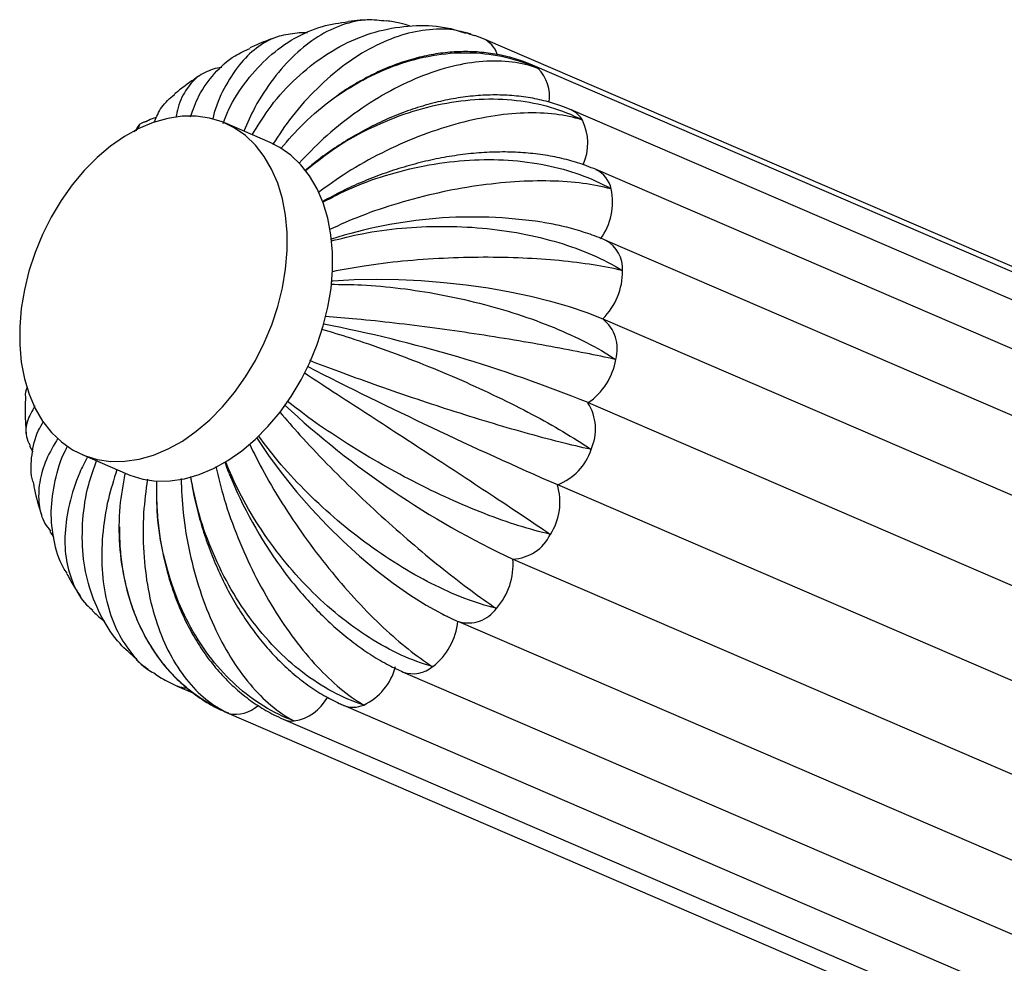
# Paper-space layout '_Dimétrica' of a CAD drawing. Header units: millimetres. Extents: x -334 to 334, y -315 to 1491.
# Tile 3 of 7: x -284 to -120, y 0 to 157. Entities that reach past the tile are written whole.
import ezdxf

# ---------------------------------------------------------------- set-up
doc = ezdxf.new("R2010")
doc.units = ezdxf.units.MM

psp = doc.layouts.new('_Dimétrica')

# ---------------------------------------------------------------- linework, layer by layer
at = {"color": 7, "linetype": 'Continuous', "lineweight": 25}
for p, q in [((-208.54, 154.85), (-209.47, 155.12)), ((-206.52, 154.1), (-207.92, 154.65)), ((-59.07, 90.62), (-206.52, 154.1)), ((-250.02, 149.33), (-251.1, 149.14)), ((-50.88, 86.21), (-198.33, 149.7)), ((-44.49, 78.78), (-191.93, 142.27)), ((-263.65, 139.65), (-264.61, 138.63)), ((-241.96, 136.85), (-249.52, 140.1)), ((-236.79, 139.59), (-237.03, 139.35)), ((-40.33, 68.85), (-187.78, 132.34)), ((-38.69, 57.09), (-186.14, 120.58)), ((-186.67, 107.55), (-39.22, 44.06)), ((-189.12, 93.62), (-41.67, 30.13)), ((-281.97, 86.44), (-281.43, 85.45)), ((-273.25, 84.99), (-265.69, 81.74)), ((-194.22, 80), (-46.77, 16.51)), ((-201.6, 67.61), (-54.16, 4.12)), ((-210.66, 57.24), (-63.21, -6.25)), ((-219.83, 48.86), (-72.39, -14.63)), ((-257.42, 46.54), (-254.82, 45.42)), ((-229.77, 43.33), (-82.33, -20.16)), ((-249.23, 42.13), (-101.78, -21.36)), ((-239.8, 41.04), (-92.35, -22.45))]:
    psp.add_line(p, q, dxfattribs=at)
at = {"color": 8, "linetype": 'Continuous', "lineweight": 25}
psp.add_line((-248.86, 42), (-249.23, 42.13), dxfattribs=at)
at = {"color": 8, "linetype": 'Continuous', "lineweight": 25, "flags": 128}
psp.add_lwpolyline([(-198.33, 149.7), (-198.09, 149.58), (-197.43, 149.15)], dxfattribs=at)
at = {"color": 7, "linetype": 'Continuous', "lineweight": 25, "flags": 128}
for points in [[(-283.35, 100.33), (-282.83, 97.59), (-282.06, 95.03), (-281.04, 92.67), (-279.8, 90.54), (-278.34, 88.68), (-276.68, 87.09), (-274.84, 85.8), (-272.84, 84.82), (-270.71, 84.17), (-268.47, 83.86), (-266.14, 83.88), (-263.76, 84.23), (-261.36, 84.92), (-258.95, 85.93), (-256.57, 87.25), (-254.25, 88.87), (-252.01, 90.77), (-249.88, 92.92), (-247.89, 95.3), (-246.05, 97.89), (-244.4, 100.64), (-242.94, 103.54), (-241.7, 106.54), (-240.69, 109.61), (-239.92, 112.72), (-239.41, 115.82), (-239.15, 118.89), (-239.15, 121.88), (-239.41, 124.76), (-239.94, 127.5), (-240.71, 130.07), (-241.72, 132.42), (-242.97, 134.55), (-244.43, 136.42), (-246.09, 138), (-247.93, 139.29), (-249.93, 140.27), (-252.06, 140.92), (-254.3, 141.24), (-256.62, 141.22), (-259, 140.86), (-261.41, 140.18), (-263.81, 139.17), (-266.19, 137.84), (-268.52, 136.22), (-270.75, 134.33), (-272.88, 132.18), (-274.88, 129.79), (-276.71, 127.21), (-278.37, 124.45), (-279.83, 121.56), (-281.07, 118.55), (-282.08, 115.48), (-282.84, 112.38), (-283.36, 109.27), (-283.62, 106.21), (-283.61, 103.21), (-283.35, 100.33)], [(-231.86, 121.51), (-232.38, 124.25), (-233.15, 126.81), (-234.17, 129.17), (-235.41, 131.3), (-236.88, 133.16), (-238.54, 134.75), (-240.37, 136.04), (-241.96, 136.85)], [(-265.69, 81.74), (-265.29, 81.57), (-263.16, 80.92), (-260.91, 80.6), (-258.59, 80.62), (-256.21, 80.98), (-253.8, 81.66), (-251.4, 82.67), (-249.02, 84), (-246.7, 85.62), (-244.46, 87.51), (-242.33, 89.67), (-240.33, 92.05), (-238.5, 94.63), (-236.84, 97.39), (-235.39, 100.29), (-234.15, 103.29), (-233.14, 106.36), (-232.37, 109.47), (-231.85, 112.57), (-231.6, 115.64), (-231.6, 118.63), (-231.86, 121.51)], [(-231.71, 113.86), (-231.55, 113.88), (-228.01, 114.06), (-224.37, 114.13), (-220.65, 114.07), (-216.89, 113.9), (-213.12, 113.61), (-209.38, 113.2), (-205.7, 112.68), (-202.12, 112.05), (-198.65, 111.33), (-195.35, 110.51), (-192.23, 109.6), (-189.33, 108.61), (-186.67, 107.55)], [(-244.19, 87.76), (-244.13, 87.66), (-242.11, 84.69), (-239.92, 81.73), (-237.57, 78.82), (-235.09, 75.97), (-232.51, 73.22), (-229.83, 70.59), (-227.1, 68.1), (-224.33, 65.78), (-221.54, 63.64), (-218.77, 61.7), (-216.04, 59.99), (-213.37, 58.52), (-213.09, 58.38)]]:
    psp.add_lwpolyline(points, dxfattribs=at)
at = {"color": 8, "linetype": 'Continuous', "lineweight": 25}
for centre, radius, start, end in [((-208.4, 150.09), 4.43, 19.0233, 64.9308), ((-202.1, 144.52), 6.58, 351.6852, 44.7605), ((-193.58, 138.55), 4.07, 30.0532, 66.1444), ((-197.93, 136.72), 8.77, 336.0194, 26.1729), ((-189.84, 128.13), 4.68, 12.2442, 63.9199), ((-188.79, 115.84), 5.43, 357.0188, 60.738), ((-209.03, 62.73), 5.72, 253.5235, 324.8133), ((-218.18, 53.59), 5.01, 250.7256, 310.1401), ((-255.89, 50.12), 3.89, 246.932, 268.4152), ((-239.25, 48.42), 7.79, 279.3746, 330.9485), ((-247.65, 47.2), 5.35, 256.898, 312.4846), ((-228.15, 47.32), 4.31, 247.887, 293.8019), ((-238.26, 44.64), 3.92, 246.9225, 274.0955)]:
    psp.add_arc(centre, radius, start, end, dxfattribs=at)
at = {"color": 7, "linetype": 'Continuous', "lineweight": 25}
for centre, radius, start, end in [((-195.5, 126.97), 10.46, 324.1142, 11.9143), ((-208.3, 47.85), 76.62, 81.3379, 107.8368), ((-194.49, 115.46), 11.12, 314.6864, 0.5057), ((-277.48, -123.66), 234.56, 67.8702, 79.0819), ((-190.66, 102.55), 6.4, 344.0728, 51.402), ((-195.02, 102.49), 10.65, 303.6399, 350.8478), ((121.69, 801.78), 787.89, 243.02462, 246.3622), ((-196.1, 89.25), 8.23, 335.6152, 32.0501), ((-138.33, 202.21), 148.74, 227.143, 244.8215), ((-197.39, 88.66), 9.23, 290.1171, 342.251), ((-182.08, 108.62), 71.89, 201.8942, 216.1938), ((-203.76, 77.12), 9.97, 327.3226, 16.7428), ((-202, 74.97), 7.37, 273.0653, 334.0279), ((-212.58, 66.75), 11.01, 318.319, 4.4732), ((-221.68, 58.4), 10.96, 307.9573, 354.2579), ((-230.64, 52.26), 9.84, 295.4647, 345.3422)]:
    psp.add_arc(centre, radius, start, end, dxfattribs=at)
for points, knots in [([(-222.67, 157), (-223.73, 157.12), (-226.12, 157.42), (-229.98, 156.53), (-234.04, 154.61), (-237.94, 151.57), (-241.47, 147.59), (-244.35, 143.27), (-245.76, 140.08), (-246.35, 138.74)], [0, 0, 0, 0, 0.120153, 0.272641, 0.42957, 0.581752, 0.73835, 0.890478, 1, 1, 1, 1]), ([(-225.2, 157.21), (-225.8, 157.21), (-227.05, 157.2), (-228.3, 157.05), (-228.95, 156.97)], [0, 0, 0, 0, 0.4779902, 1, 1, 1, 1]), ([(-249.8, 140.03), (-249.51, 140.78), (-248.46, 143.43), (-245.92, 147.22), (-242.24, 151.28), (-238, 154.29), (-233.52, 156.31), (-230.4, 156.74), (-228.94, 156.94)], [0, 0, 0, 0, 0.076121, 0.268338, 0.455207, 0.6475, 0.834746, 1, 1, 1, 1]), ([(-244.94, 138.13), (-244.09, 139.54), (-242.11, 142.82), (-238.25, 147.12), (-233.58, 151.03), (-228.52, 153.9), (-223.14, 155.75), (-217.7, 156.42), (-213.07, 156.2), (-210.43, 155.33), (-209.5, 155.02)], [0, 0, 0, 0, 0.1037281, 0.2426427, 0.3776933, 0.5166633, 0.6519854, 0.7912492, 0.9265684, 1, 1, 1, 1]), ([(-207.97, 154.57), (-208.95, 154.91), (-211.3, 155.72), (-215.42, 155.76), (-220.14, 154.84), (-224.91, 152.85), (-229.67, 149.85), (-234.18, 145.96), (-238.25, 141.51), (-240.5, 138.12), (-241.56, 136.54)], [0, 0, 0, 0, 0.097263, 0.230754, 0.360483, 0.49399, 0.623458, 0.756683, 0.886106, 1, 1, 1, 1]), ([(-218.59, 156.14), (-219.2, 156.34), (-220.53, 156.76), (-221.9, 156.96), (-222.65, 157.07)], [0, 0, 0, 0, 0.459227, 1, 1, 1, 1]), ([(-237.48, 154.99), (-238.5, 154.89), (-240.75, 154.66), (-243.89, 152.97), (-246.9, 150.25), (-249.36, 146.49), (-250.93, 143.24), (-251.45, 141.11), (-251.54, 140.75)], [0, 0, 0, 0, 0.166106, 0.367544, 0.562889, 0.763903, 0.95918, 1, 1, 1, 1]), ([(-240.65, 154.41), (-241.21, 154.23), (-242.8, 153.72), (-244.34, 153.03), (-245.33, 152.58)], [0, 0, 0, 0, 0.348613, 1, 1, 1, 1]), ([(-235.77, 155.07), (-235.87, 155.08), (-236.45, 155.12), (-237.01, 155.06), (-237.48, 155.02)], [0, 0, 0, 0, 0.178466, 1, 1, 1, 1]), ([(-255.22, 141.14), (-254.79, 142.33), (-253.78, 145.05), (-251.26, 148.45), (-248.38, 151.13), (-246.15, 152.11), (-245.29, 152.49)], [0, 0, 0, 0, 0.222948, 0.513365, 0.812211, 1, 1, 1, 1]), ([(-240.17, 135.88), (-238.96, 137.28), (-236.26, 140.39), (-231.41, 144.34), (-225.89, 147.76), (-220.13, 150.18), (-214.21, 151.6), (-208.39, 151.94), (-202.73, 151.19), (-199.18, 149.97), (-197.46, 149.17), (-197.43, 149.15)], [0, 0, 0, 0, 0.105177, 0.23401, 0.35926, 0.488145, 0.613646, 0.742803, 0.868302, 0.997445, 1, 1, 1, 1]), ([(-198.33, 149.7), (-198.89, 149.93), (-200.35, 150.52), (-202.82, 151.23), (-205.72, 151.76), (-208.7, 151.99), (-211.74, 151.92), (-214.81, 151.54), (-217.9, 150.87), (-220.99, 149.89), (-224.06, 148.62), (-227.07, 147.06), (-229.48, 145.61), (-230.84, 144.59), (-231.25, 144.28)], [0, 0, 0, 0, 0.055024, 0.142792, 0.230726, 0.319133, 0.408208, 0.498078, 0.588791, 0.680318, 0.772567, 0.865406, 0.958685, 1, 1, 1, 1]), ([(-251.1, 149.15), (-252.02, 148.82), (-253.84, 148.18), (-255.88, 145.89), (-257.18, 143.49), (-257.54, 141.55), (-257.64, 140.98)], [0, 0, 0, 0, 0.293465, 0.581042, 0.876965, 1, 1, 1, 1]), ([(-197.43, 149.15), (-197.46, 149.16), (-198.79, 149.67), (-201.68, 150.37), (-206.48, 150.48), (-211.71, 149.63), (-217.12, 147.86), (-222.65, 145.2), (-228.02, 141.74), (-232.96, 137.8), (-235.8, 134.81), (-237.12, 133.43)], [0, 0, 0, 0, 0.002556, 0.128108, 0.257303, 0.382857, 0.512067, 0.637369, 0.766307, 0.891564, 1, 1, 1, 1]), ([(-253.49, 148.11), (-254.51, 147.43), (-256.03, 146.41), (-257.45, 145.24), (-257.93, 144.85)], [0, 0, 0, 0, 0.665918, 1, 1, 1, 1]), ([(-261.23, 140.23), (-260.87, 141.1), (-260.1, 142.94), (-258.66, 144.17), (-257.9, 144.82)], [0, 0, 0, 0, 0.472688, 1, 1, 1, 1]), ([(-191.93, 142.27), (-192.49, 142.5), (-193.96, 143.1), (-196.45, 143.84), (-199.44, 144.43), (-202.56, 144.74), (-205.77, 144.77), (-209.06, 144.53), (-212.41, 144), (-215.77, 143.2), (-219.14, 142.13), (-222.47, 140.8), (-225.76, 139.23), (-228.96, 137.42), (-232.06, 135.39), (-234.48, 133.62), (-235.8, 132.48), (-236.19, 132.15)], [0, 0, 0, 0, 0.041948, 0.110647, 0.179878, 0.249926, 0.320719, 0.392131, 0.464007, 0.536193, 0.608556, 0.680991, 0.753426, 0.825837, 0.898219, 0.970586, 1, 1, 1, 1]), ([(-236.17, 132.13), (-234.7, 133.31), (-231.47, 135.91), (-225.89, 139.08), (-219.72, 141.7), (-213.43, 143.41), (-207.1, 144.2), (-201.02, 144.02), (-195.27, 142.87), (-191.76, 141.48), (-190.09, 140.6), (-190.06, 140.59)], [0, 0, 0, 0, 0.106926, 0.235507, 0.360512, 0.489145, 0.614401, 0.743306, 0.868559, 0.99745, 1, 1, 1, 1]), ([(-260.86, 140.97), (-261, 140.94), (-261.57, 140.81), (-262.11, 140.58), (-262.52, 140.4)], [0, 0, 0, 0, 0.252106, 1, 1, 1, 1]), ([(-190.06, 140.59), (-190.08, 140.6), (-191.46, 141.03), (-194.49, 141.67), (-199.61, 141.87), (-205.27, 141.3), (-211.2, 139.98), (-217.35, 137.93), (-223.39, 135.22), (-229.07, 132.07), (-232.42, 129.64), (-234, 128.5)], [0, 0, 0, 0, 0.002548, 0.127716, 0.256517, 0.381687, 0.510502, 0.635421, 0.763965, 0.88884, 1, 1, 1, 1]), ([(-262.49, 140.33), (-262.66, 140.29), (-263.5, 140.11), (-264.09, 139.56), (-264.27, 138.81), (-264.27, 138.79)], [0, 0, 0, 0, 0.197981, 0.983216, 1, 1, 1, 1]), ([(-187.78, 132.34), (-188.31, 132.56), (-189.78, 133.16), (-192.32, 133.95), (-195.42, 134.64), (-198.67, 135.09), (-202.04, 135.3), (-205.5, 135.26), (-209.03, 134.99), (-212.59, 134.48), (-216.16, 133.76), (-219.72, 132.81), (-223.24, 131.66), (-226.7, 130.3), (-230.06, 128.78), (-232.21, 127.61), (-233.27, 127.04)], [0, 0, 0, 0, 0.041861, 0.114547, 0.18779, 0.26169, 0.335939, 0.410274, 0.484531, 0.55865, 0.632617, 0.706453, 0.780194, 0.85389, 0.927596, 1, 1, 1, 1]), ([(-233.22, 126.94), (-231.62, 127.77), (-228.07, 129.61), (-222.06, 131.7), (-215.46, 133.27), (-208.85, 134.05), (-202.3, 134.04), (-196.1, 133.24), (-190.34, 131.64), (-186.9, 130.07), (-185.29, 129.15), (-185.26, 129.13)], [0, 0, 0, 0, 0.105437, 0.234233, 0.359446, 0.488293, 0.613758, 0.742878, 0.86834, 0.997446, 1, 1, 1, 1]), ([(-185.26, 129.13), (-185.29, 129.13), (-186.72, 129.52), (-189.89, 130.14), (-195.27, 130.54), (-201.26, 130.4), (-207.57, 129.73), (-214.13, 128.53), (-220.62, 126.83), (-226.74, 124.79), (-230.37, 123.16), (-232.08, 122.4)], [0, 0, 0, 0, 0.00255, 0.127842, 0.25677, 0.382064, 0.511007, 0.636049, 0.76472, 0.889718, 1, 1, 1, 1]), ([(-231.79, 120.49), (-230.11, 120.92), (-226.38, 121.88), (-220.17, 122.7), (-213.43, 123.02), (-206.72, 122.73), (-200.12, 121.82), (-193.96, 120.32), (-188.28, 118.26), (-184.95, 116.53), (-183.4, 115.57), (-183.37, 115.55)], [0, 0, 0, 0, 0.1062322, 0.2349136, 0.3600156, 0.4887483, 0.6141018, 0.7431066, 0.8684574, 0.9974484, 1, 1, 1, 1]), ([(-186.14, 120.58), (-186.64, 120.79), (-188.1, 121.39), (-190.66, 122.24), (-193.66, 123.04), (-195.72, 123.41), (-196.66, 123.58)], [0, 0, 0, 0, 0.158668, 0.455405, 0.751078, 1, 1, 1, 1]), ([(-183.37, 115.55), (-183.4, 115.56), (-184.89, 115.92), (-188.18, 116.56), (-193.76, 117.26), (-199.95, 117.69), (-206.46, 117.82), (-213.22, 117.65), (-219.9, 117.16), (-226.17, 116.42), (-229.89, 115.71), (-231.62, 115.38)], [0, 0, 0, 0, 0.002553, 0.127984, 0.257054, 0.382486, 0.51157, 0.63675, 0.765563, 0.8907, 1, 1, 1, 1]), ([(-231.88, 113.29), (-230.2, 113.28), (-226.5, 113.26), (-220.37, 112.69), (-213.75, 111.67), (-207.17, 110.22), (-200.74, 108.36), (-194.73, 106.16), (-189.23, 103.64), (-186.02, 101.79), (-184.53, 100.81), (-184.5, 100.79)], [0, 0, 0, 0, 0.107467, 0.235971, 0.3609, 0.489455, 0.614635, 0.743462, 0.868639, 0.997452, 1, 1, 1, 1]), ([(-184.5, 100.79), (-184.54, 100.8), (-186.09, 101.14), (-189.49, 101.85), (-195.18, 102.94), (-201.43, 104.03), (-207.95, 105.07), (-214.67, 106.03), (-221.27, 106.85), (-227.44, 107.52), (-231.08, 107.8), (-232.79, 107.93)], [0, 0, 0, 0, 0.0025497, 0.127809, 0.2567029, 0.3819641, 0.5108728, 0.6358821, 0.7645194, 0.889485, 1, 1, 1, 1]), ([(-233.41, 105.84), (-231.84, 105.37), (-228.39, 104.35), (-222.63, 102.36), (-216.4, 99.99), (-210.19, 97.39), (-204.09, 94.59), (-198.38, 91.71), (-193.13, 88.78), (-190.06, 86.84), (-188.63, 85.87), (-188.6, 85.85)], [0, 0, 0, 0, 0.107814, 0.236267, 0.361148, 0.489653, 0.614785, 0.743561, 0.86869, 0.997453, 1, 1, 1, 1]), ([(-188.6, 85.85), (-188.63, 85.86), (-190.24, 86.21), (-193.73, 87.03), (-199.44, 88.55), (-205.61, 90.35), (-211.94, 92.32), (-218.4, 94.45), (-224.64, 96.62), (-230.43, 98.72), (-233.79, 100), (-235.37, 100.6)], [0, 0, 0, 0, 0.002547, 0.127689, 0.256462, 0.381605, 0.510392, 0.635284, 0.763801, 0.888649, 1, 1, 1, 1]), ([(-236.3, 98.61), (-234.93, 97.71), (-231.92, 95.73), (-226.81, 92.4), (-221.2, 88.77), (-215.55, 85.1), (-209.95, 81.45), (-204.65, 77.96), (-199.71, 74.69), (-196.77, 72.7), (-195.4, 71.76), (-195.37, 71.74)], [0, 0, 0, 0, 0.107321, 0.235845, 0.360795, 0.489371, 0.614572, 0.743419, 0.868618, 0.997452, 1, 1, 1, 1]), ([(-282.57, 94.08), (-282.63, 94.67), (-282.7, 95.38), (-282.38, 96.04), (-282.33, 96.15)], [0, 0, 0, 0, 0.830577, 1, 1, 1, 1]), ([(-282.67, 94.08), (-282.69, 93.56), (-282.76, 91.69), (-282.63, 89.83), (-282.54, 88.48)], [0, 0, 0, 0, 0.279569, 1, 1, 1, 1]), ([(-195.37, 71.74), (-195.4, 71.75), (-197.07, 72.13), (-200.6, 73.09), (-206.23, 75.07), (-212.18, 77.58), (-218.17, 80.47), (-224.13, 83.72), (-229.79, 87.16), (-234.92, 90.6), (-237.8, 92.82), (-239.16, 93.86)], [0, 0, 0, 0, 0.002547, 0.127689, 0.256462, 0.381605, 0.510393, 0.635285, 0.763801, 0.88865, 1, 1, 1, 1]), ([(-281.08, 93.09), (-281.56, 92.24), (-282.54, 90.5), (-282.75, 88.26), (-282.13, 87), (-281.89, 86.49)], [0, 0, 0, 0, 0.363502, 0.748967, 1, 1, 1, 1]), ([(-240.36, 92.06), (-239.27, 90.8), (-236.86, 87.99), (-232.61, 83.51), (-227.83, 78.77), (-222.91, 74.19), (-217.92, 69.82), (-213.11, 65.85), (-208.52, 62.33), (-205.72, 60.35), (-204.38, 59.45), (-204.36, 59.43)], [0, 0, 0, 0, 0.105967, 0.234686, 0.359826, 0.488597, 0.613987, 0.74303, 0.868418, 0.997448, 1, 1, 1, 1]), ([(-281.26, 80.12), (-281.36, 80.42), (-281.87, 81.98), (-281.64, 84.99), (-281.02, 88.18), (-279.97, 89.97), (-279.69, 90.43)], [0, 0, 0, 0, 0.087603, 0.469508, 0.862497, 1, 1, 1, 1]), ([(-277.25, 87.72), (-277.95, 86.53), (-279.43, 84.01), (-280.47, 80.28), (-280.53, 76.71), (-279.86, 73.98), (-278.82, 72.7), (-278.49, 72.28)], [0, 0, 0, 0, 0.203368, 0.430502, 0.664228, 0.891819, 1, 1, 1, 1]), ([(-204.36, 59.43), (-204.39, 59.44), (-206.09, 59.86), (-209.64, 60.99), (-215.11, 63.43), (-220.72, 66.59), (-226.19, 70.31), (-231.49, 74.56), (-236.35, 79.11), (-240.61, 83.71), (-242.86, 86.72), (-243.92, 88.13)], [0, 0, 0, 0, 0.00255, 0.127812, 0.256708, 0.381972, 0.510883, 0.635895, 0.764535, 0.889503, 1, 1, 1, 1]), ([(-275.75, 65.27), (-275.95, 65.57), (-277.06, 67.25), (-278.02, 70.72), (-278.57, 75.59), (-277.83, 80.62), (-276.8, 84.31), (-275.74, 86.2), (-275.6, 86.46)], [0, 0, 0, 0, 0.0516151, 0.283642, 0.5086502, 0.7401886, 0.9651183, 1, 1, 1, 1]), ([(-245.41, 86.76), (-244.63, 85.18), (-242.91, 81.69), (-239.64, 76.28), (-235.83, 70.68), (-231.75, 65.41), (-227.46, 60.5), (-223.19, 56.2), (-218.96, 52.54), (-216.28, 50.61), (-214.97, 49.77), (-214.95, 49.76)], [0, 0, 0, 0, 0.106605, 0.235233, 0.360283, 0.488962, 0.614263, 0.743214, 0.868512, 0.997449, 1, 1, 1, 1]), ([(-272.35, 84.61), (-272.8, 83.74), (-274.17, 81.1), (-275.46, 76.8), (-276.23, 71.84), (-275.99, 67.31), (-274.75, 63.32), (-273.21, 60.57), (-271.82, 59.43), (-271.47, 59.15)], [0, 0, 0, 0, 0.084357, 0.257528, 0.425883, 0.599124, 0.767818, 0.941425, 1, 1, 1, 1]), ([(-264.16, 50.98), (-265.12, 51.82), (-267.41, 53.8), (-270.07, 57.85), (-272.16, 62.81), (-273.24, 68.32), (-273.25, 74.1), (-272.47, 79.4), (-271.3, 82.65), (-270.83, 83.95)], [0, 0, 0, 0, 0.1124145, 0.2676867, 0.4274805, 0.5824405, 0.7418978, 0.8968038, 1, 1, 1, 1]), ([(-249.5, 83.73), (-249.31, 83.17), (-249.1, 82.55), (-248.83, 81.93), (-248.81, 81.87)], [0, 0, 0, 0, 0.892644, 1, 1, 1, 1]), ([(-214.95, 49.76), (-214.98, 49.77), (-216.7, 50.25), (-220.23, 51.56), (-225.46, 54.41), (-230.62, 58.13), (-235.47, 62.54), (-239.97, 67.59), (-243.89, 73.03), (-247.13, 78.52), (-248.65, 82.12), (-249.36, 83.8)], [0, 0, 0, 0, 0.002554, 0.128021, 0.257129, 0.382597, 0.51172, 0.636936, 0.765787, 0.89096, 1, 1, 1, 1]), ([(-267.45, 82.5), (-267.96, 80.86), (-269.13, 77.16), (-269.95, 71.53), (-270.05, 65.78), (-269.28, 60.55), (-267.68, 55.88), (-265.27, 52.07), (-262.99, 49.59), (-261.39, 48.76), (-261.01, 48.56)], [0, 0, 0, 0, 0.1123402, 0.2549819, 0.3936561, 0.5363547, 0.6753076, 0.8183079, 0.9572578, 1, 1, 1, 1]), ([(-251.02, 83.02), (-250.58, 81.21), (-249.62, 77.25), (-247.42, 71.21), (-244.65, 65.06), (-241.47, 59.34), (-237.93, 54.14), (-234.2, 49.67), (-230.33, 46), (-227.74, 44.16), (-226.44, 43.4), (-226.41, 43.38)], [0, 0, 0, 0, 0.107538, 0.236031, 0.36095, 0.489495, 0.614665, 0.743482, 0.86865, 0.997452, 1, 1, 1, 1]), ([(-248.86, 42), (-248.9, 42.01), (-250.6, 42.72), (-253.87, 44.51), (-258.11, 48.11), (-261.66, 52.62), (-264.37, 57.82), (-266.21, 63.67), (-267.09, 69.88), (-267.11, 76.03), (-266.4, 80.01), (-266.07, 81.84)], [0, 0, 0, 0, 0.00256, 0.128326, 0.257741, 0.383508, 0.512938, 0.638453, 0.76761, 0.893081, 1, 1, 1, 1]), ([(-262.37, 80.89), (-262.63, 79.03), (-263.18, 74.93), (-263.11, 68.75), (-262.37, 62.52), (-260.9, 56.83), (-258.74, 51.75), (-255.99, 47.51), (-252.7, 44.16), (-250.22, 42.61), (-248.89, 42.01), (-248.86, 42)], [0, 0, 0, 0, 0.1066231, 0.2352481, 0.3602955, 0.4889718, 0.6142705, 0.743219, 0.8685149, 0.9974495, 1, 1, 1, 1]), ([(-237.98, 40.73), (-238.02, 40.75), (-239.75, 41.38), (-243.13, 43.03), (-247.72, 46.48), (-251.82, 50.9), (-255.23, 56.08), (-257.94, 61.95), (-259.8, 68.25), (-260.85, 74.56), (-260.84, 78.69), (-260.84, 80.6)], [0, 0, 0, 0, 0.002556, 0.128108, 0.257303, 0.382857, 0.512067, 0.637369, 0.766307, 0.891564, 1, 1, 1, 1]), ([(-256.79, 81.02), (-256.71, 79.12), (-256.53, 74.95), (-255.43, 68.64), (-253.71, 62.27), (-251.41, 56.42), (-248.59, 51.15), (-245.39, 46.71), (-241.83, 43.14), (-239.31, 41.43), (-238.01, 40.75), (-237.98, 40.73)], [0, 0, 0, 0, 0.107594, 0.23608, 0.360991, 0.489528, 0.61469, 0.743498, 0.868658, 0.997452, 1, 1, 1, 1]), ([(-255.2, 81.34), (-255.12, 80.82), (-254.87, 79.07), (-254.2, 76.13), (-253.21, 72.54), (-251.99, 69.03), (-250.58, 65.63), (-248.97, 62.35), (-247.17, 59.23), (-245.2, 56.28), (-243.06, 53.52), (-240.75, 50.98), (-238.31, 48.69), (-235.73, 46.66), (-233.12, 44.97), (-231.11, 43.92), (-230.01, 43.43), (-229.77, 43.33)], [0, 0, 0, 0, 0.031232, 0.104291, 0.177378, 0.250524, 0.32377, 0.397157, 0.470719, 0.544474, 0.618421, 0.692522, 0.766665, 0.840666, 0.914293, 0.981801, 1, 1, 1, 1]), ([(-226.41, 43.38), (-226.45, 43.39), (-228.18, 43.95), (-231.65, 45.43), (-236.59, 48.63), (-241.23, 52.78), (-245.38, 57.68), (-248.99, 63.29), (-251.89, 69.33), (-254.04, 75.44), (-254.8, 79.46), (-255.16, 81.35)], [0, 0, 0, 0, 0.0025496, 0.1278055, 0.2566959, 0.3819535, 0.5108587, 0.6358645, 0.7644983, 0.8894605, 1, 1, 1, 1]), ([(-281.33, 80.11), (-281.28, 79.8), (-280.95, 78.06), (-280.43, 76.37), (-280, 74.98)], [0, 0, 0, 0, 0.175602, 1, 1, 1, 1]), ([(-260.88, 78.48), (-260.85, 77.48), (-260.79, 75.23), (-260.41, 71.8), (-259.78, 68.2), (-258.9, 64.7), (-257.79, 61.32), (-256.44, 58.09), (-254.86, 55.03), (-253.07, 52.17), (-251.07, 49.54), (-248.88, 47.16), (-246.52, 45.05), (-244.01, 43.24), (-241.76, 41.92), (-240.32, 41.27), (-239.8, 41.04)], [0, 0, 0, 0, 0.061097, 0.136336, 0.211676, 0.287121, 0.36266, 0.438244, 0.51379, 0.589182, 0.664277, 0.738907, 0.812908, 0.886149, 0.95856, 1, 1, 1, 1]), ([(-278.6, 72.22), (-278.54, 72.12), (-278.35, 71.82), (-278.12, 71.56), (-277.96, 71.39)], [0, 0, 0, 0, 0.324081, 1, 1, 1, 1]), ([(-267.03, 73.01), (-267.02, 71.93), (-266.99, 69.67), (-266.61, 66.34), (-265.96, 63.01), (-265.04, 59.82), (-263.84, 56.8), (-262.39, 53.97), (-260.7, 51.35), (-258.78, 48.97), (-256.66, 46.84), (-254.35, 44.98), (-251.88, 43.37), (-250.11, 42.55), (-249.23, 42.13)], [0, 0, 0, 0, 0.079798, 0.166184, 0.252378, 0.338226, 0.423558, 0.508211, 0.592056, 0.675028, 0.757141, 0.83849, 0.919244, 1, 1, 1, 1]), ([(-240.06, 66.12), (-240.04, 66.09), (-239.32, 65.05), (-237.78, 63.14), (-235.44, 60.41), (-232.97, 57.89), (-230.41, 55.56), (-227.75, 53.44), (-225.02, 51.57), (-222.38, 50.02), (-220.63, 49.22), (-219.83, 48.86)], [0, 0, 0, 0, 0.0039762, 0.1290606, 0.2545492, 0.3805769, 0.5072684, 0.6347202, 0.7629648, 0.8919094, 1, 1, 1, 1]), ([(-275.8, 65.24), (-275.43, 64.54), (-274.73, 63.22), (-273.88, 61.99), (-273.48, 61.41)], [0, 0, 0, 0, 0.528826, 1, 1, 1, 1]), ([(-271.54, 59.07), (-270.98, 58.52), (-270.34, 57.9), (-269.61, 57.38), (-269.52, 57.33)], [0, 0, 0, 0, 0.88317, 1, 1, 1, 1]), ([(-213.16, 58.44), (-212.89, 58.29), (-212.05, 57.85), (-211.22, 57.49), (-210.66, 57.24)], [0, 0, 0, 0, 0.318516, 1, 1, 1, 1]), ([(-264.23, 50.91), (-264.12, 50.8), (-263.52, 50.25), (-262.85, 49.77), (-262.31, 49.37)], [0, 0, 0, 0, 0.182263, 1, 1, 1, 1]), ([(-261.06, 48.5), (-260.72, 48.27), (-259.57, 47.51), (-258.31, 46.94), (-257.42, 46.54)], [0, 0, 0, 0, 0.292216, 1, 1, 1, 1])]:
    psp.add_open_spline(points, degree=3, knots=knots, dxfattribs=at)

doc.saveas('drawing.dxf')
